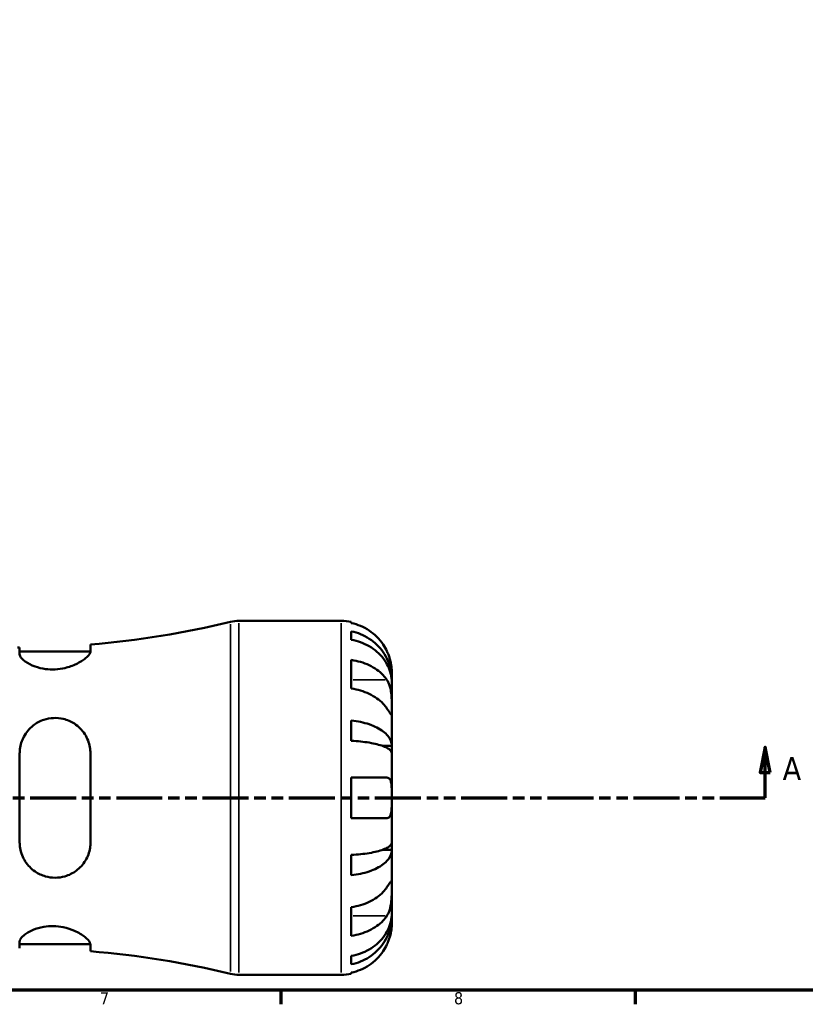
# Model space of a CAD drawing. Header units: millimetres. Extents: x -142 to 923, y -268 to 691.
# Tile 5 of 13: x 439 to 594, y 17 to 212. Entities that reach past the tile are written whole.
import ezdxf

# ---------------------------------------------------------------- set-up
doc = ezdxf.new("R2010")
doc.units = ezdxf.units.MM
doc.linetypes.add('DOUBLE_DASH_CHAIN', pattern=[1.2403, 0.6614, -0.0827, 0.1654, -0.0827, 0.1654, -0.0827])
for name, color, linetype, lineweight in [('Border (ANSI)', 7, 'Continuous', 70), ('Section Line (ANSI)', 7, 'DOUBLE_DASH_CHAIN', 70), ('Visible (ANSI)', 7, 'Continuous', 50), ('Visible Narrow (ANSI)', 7, 'Continuous', 35)]:
    doc.layers.add(name, color=color, linetype=linetype, lineweight=lineweight)
doc.styles.add('Label Text (ANSI)', font='tahoma.ttf')
doc.styles.add('Note Text (ANSI)', font='tahoma.ttf')

# ---------------------------------------------------------------- blocks, each defined once
blk = doc.blocks.new('Borders Default Border')
at = {"layer": 'Border (ANSI)'}
for p, q in [((490.58, 20), (490.58, 17.2)), ((560.67, 20), (560.67, 17.2))]:
    blk.add_line(p, q, dxfattribs=at)
at = {"layer": 'Border (ANSI)', "flags": 128}
blk.add_lwpolyline([(20, 20), (20, 574), (821, 574), (821, 20), (20, 20)], dxfattribs=at)
at = {"layer": 'Border (ANSI)', "color": 5, "true_color": 0x0000ff, "char_height": 2.4, "attachment_point": 7, "style": 'Note Text (ANSI)'}
for s, insert in [('7', (454.8, 17.2)), ('8', (524.84, 17.15))]:
    blk.add_mtext(s, dxfattribs=dict(at, insert=insert))
blk = doc.blocks.new('2dTransSection0')
at = {"layer": 'Section Line (ANSI)', "linetype": 'Continuous'}
for p, q in [((287.5, 68.03), (286.5, 63.03)), ((287.5, 63.03), (287.5, 68.03)), ((288.5, 63.03), (287.5, 68.03)), ((586.37, 68.03), (585.37, 63.03)), ((586.37, 63.03), (586.37, 68.03)), ((587.37, 63.03), (586.37, 68.03)), ((286.5, 63.03), (288.5, 63.03)), ((287.5, 58.03), (287.5, 63.03)), ((585.37, 63.03), (587.37, 63.03)), ((586.37, 58.03), (586.37, 63.03)), ((287.5, 58.03), (296.45, 58.03)), ((577.42, 58.03), (586.37, 58.03))]:
    blk.add_line(p, q, dxfattribs=at)
at = {"layer": 'Section Line (ANSI)', "linetype": 'DOUBLE_DASH_CHAIN', "ltscale": 13.749826}
blk.add_line((287.5, 58.03), (586.37, 58.03), dxfattribs=at)
at = {"layer": 'Section Line (ANSI)', "linetype": 'Continuous', "flags": 128}
for points in [[(288.5, 63.03), (287.5, 68.03), (286.5, 63.03), (288.5, 63.03)], [(587.37, 63.03), (586.37, 68.03), (585.37, 63.03), (587.37, 63.03)]]:
    blk.add_lwpolyline(points, dxfattribs=at)
at = {"layer": 'Section Line (ANSI)'}
for points in [[(288.5, 63.03), (287.5, 68.03), (286.5, 63.03), (288.5, 63.03)], [(587.37, 63.03), (586.37, 68.03), (585.37, 63.03), (587.37, 63.03)]]:
    blk.add_solid(points, dxfattribs=at)
at = {"layer": 'Section Line (ANSI)', "char_height": 4.57, "attachment_point": 7, "style": 'Label Text (ANSI)'}
for insert in [(280.14, 61.53), (589.84, 61.53)]:
    blk.add_mtext('A', dxfattribs=dict(at, insert=insert))

msp = doc.modelspace()

# ---------------------------------------------------------------- linework, layer by layer
at = {"layer": 'Visible (ANSI)'}
for p, q in [((482.29, 93.03), (502.52, 93.03)), ((504.52, 92.83), (504.52, 92.6)), ((504.52, 90.95), (504.52, 89.29)), ((438.91, 87.78), (438.91, 86.45)), ((452.91, 87.06), (452.91, 88.37)), ((438.91, 86.98), (452.91, 86.98)), ((504.52, 85.3), (504.52, 79.64)), ((512.52, 81.42), (512.52, 83.03)), ((512.52, 81.42), (512.49, 81.42)), ((512.52, 80.81), (512.52, 81.42)), ((512.52, 75.71), (512.52, 80.81)), ((512.52, 68.33), (512.52, 75.71)), ((504.52, 73.32), (504.52, 69.32)), ((512.52, 68.33), (510.61, 68.33)), ((512.52, 66.85), (512.52, 68.33)), ((438.91, 66.83), (438.91, 49.23)), ((452.91, 49.23), (452.91, 66.83)), ((512.52, 58.03), (512.52, 66.85)), ((504.52, 62.03), (504.52, 54.03)), ((504.52, 62.03), (511.56, 62.03)), ((512.52, 49.21), (512.52, 58.03)), ((511.56, 54.03), (504.52, 54.03)), ((512.52, 47.73), (512.52, 49.21)), ((504.52, 46.74), (504.52, 42.73)), ((512.52, 47.73), (510.61, 47.73)), ((512.52, 40.35), (512.52, 47.73)), ((512.52, 35.25), (512.52, 40.35)), ((504.52, 36.41), (504.52, 30.76)), ((512.52, 34.64), (512.52, 35.25)), ((512.52, 34.64), (512.49, 34.64)), ((512.52, 33.03), (512.52, 34.64)), ((438.91, 29.61), (438.91, 28.28)), ((438.91, 29.08), (452.91, 29.08)), ((452.91, 27.69), (452.91, 29)), ((504.52, 26.77), (504.52, 25.11)), ((504.52, 23.46), (504.52, 23.23)), ((482.29, 23.03), (502.52, 23.03))]:
    msp.add_line(p, q, dxfattribs=at)
for centre, radius, start, end in [((438.45, 266.38), 178.6, 274.644, 283.6603), ((482.29, 86.03), 7, 90, 103.6603), ((502.52, 83.03), 10, 78.463, 90), ((438.45, 266.38), 178.6, 270, 270.1476), ((438.45, -150.32), 178.6, 76.3397, 85.356), ((482.29, 30.03), 7, 256.3397, 270), ((502.52, 33.03), 10, 270, 281.537)]:
    msp.add_arc(centre, radius, start, end, dxfattribs=at)
for points, knots in [([(511.56, 87.03), (511.35, 87.47), (511.11, 87.91), (510.45, 88.9), (510.02, 89.42), (509.14, 90.3), (508.62, 90.73), (507.5, 91.49), (506.91, 91.8), (505.78, 92.27), (505.16, 92.46), (504.52, 92.6)], [4.9026438, 4.9026438, 4.9026438, 4.9026438, 5.0422451, 5.0422451, 5.2285491, 5.2285491, 5.4138041, 5.4138041, 5.599059, 5.599059, 5.7785999, 5.7785999, 5.7785999, 5.7785999]), ([(504.52, 90.95), (505.16, 90.82), (505.79, 90.63), (506.91, 90.18), (507.51, 89.87), (508.63, 89.15), (509.15, 88.73), (510.02, 87.88), (510.46, 87.37), (511.2, 86.29), (511.52, 85.7), (511.99, 84.59), (512.2, 83.96), (512.46, 82.68), (512.52, 82.02), (512.52, 81.42)], [0.189718, 0.189718, 0.189718, 0.189718, 0.369803, 0.369803, 0.554984, 0.554984, 0.740165, 0.740165, 0.925816, 0.925816, 1.111467, 1.111467, 1.297825, 1.297825, 1.484183, 1.484183, 1.484183, 1.484183]), ([(512.52, 80.81), (512.52, 81.34), (512.46, 81.93), (512.2, 83.07), (511.99, 83.63), (511.52, 84.62), (511.2, 85.14), (510.46, 86.11), (510.02, 86.56), (509.15, 87.31), (508.63, 87.68), (507.51, 88.33), (506.91, 88.6), (505.79, 89), (505.16, 89.17), (504.52, 89.29)], [4.459382, 4.459382, 4.459382, 4.459382, 4.64574, 4.64574, 4.832098, 4.832098, 5.017749, 5.017749, 5.2034, 5.2034, 5.388581, 5.388581, 5.573762, 5.573762, 5.753847, 5.753847, 5.753847, 5.753847]), ([(452.91, 87.06), (452.91, 86.95), (452.89, 86.83), (452.69, 86.38), (452.38, 86.01), (451.46, 85.25), (450.85, 84.85), (449.45, 84.18), (448.69, 83.9), (447.24, 83.55), (446.58, 83.45), (445.26, 83.39), (444.63, 83.42), (443.27, 83.6), (442.57, 83.78), (441.18, 84.29), (440.53, 84.64), (439.51, 85.36), (439.16, 85.74), (438.95, 86.2), (438.91, 86.33), (438.91, 86.45)], [-2.478076, -2.478076, -2.478076, -2.478076, -2.362226, -2.362226, -2.073577, -2.073577, -1.77877, -1.77877, -1.512514, -1.512514, -1.310134, -1.310134, -1.116707, -1.116707, -0.880446, -0.880446, -0.585226, -0.585226, -0.27854, -0.27854, -0.158258, -0.158258, -0.158258, -0.158258]), ([(512.52, 83.03), (512.52, 83.03), (512.52, 83.07), (512.52, 83.25), (512.51, 83.39), (512.48, 83.84), (512.44, 84.18), (512.31, 84.86), (512.24, 85.15), (512.09, 85.69), (512.01, 85.93), (511.83, 86.41), (511.73, 86.66), (511.6, 86.95), (511.58, 86.99), (511.56, 87.03)], [-2.7780414, -2.7780414, -2.7780414, -2.7780414, -2.6767215, -2.6767215, -2.5655813, -2.5655813, -2.4096011, -2.4096011, -2.3051939, -2.3051939, -2.2261755, -2.2261755, -2.1445049, -2.1445049, -2.1308178, -2.1308178, -2.1308178, -2.1308178]), ([(504.52, 85.3), (505.16, 85.21), (505.78, 85.07), (506.91, 84.74), (507.5, 84.51), (508.62, 83.98), (509.14, 83.68), (510.02, 83.06), (510.45, 82.69), (511.11, 81.99), (511.35, 81.67), (511.56, 81.36)], [0.1897242, 0.1897242, 0.1897242, 0.1897242, 0.3692652, 0.3692652, 0.5545201, 0.5545201, 0.7397751, 0.7397751, 0.9260791, 0.9260791, 1.0656804, 1.0656804, 1.0656804, 1.0656804]), ([(511.56, 81.36), (511.62, 81.28), (511.67, 81.18), (511.84, 80.89), (511.93, 80.67), (512.11, 80.2), (512.18, 79.94), (512.34, 79.28), (512.4, 78.88), (512.49, 77.98), (512.51, 77.48), (512.52, 76.52), (512.52, 76.08), (512.52, 75.71)], [-0.644345, -0.644345, -0.644345, -0.644345, -0.6030859, -0.6030859, -0.5200799, -0.5200799, -0.4327391, -0.4327391, -0.3100066, -0.3100066, -0.15869, -0.15869, 0, 0, 0, 0]), ([(511.56, 75.71), (511.35, 76.02), (511.11, 76.33), (510.45, 77.03), (510.02, 77.4), (509.14, 78.02), (508.62, 78.33), (507.5, 78.86), (506.91, 79.08), (505.78, 79.41), (505.16, 79.55), (504.52, 79.64)], [4.9026438, 4.9026438, 4.9026438, 4.9026438, 5.0422451, 5.0422451, 5.2285491, 5.2285491, 5.4138041, 5.4138041, 5.599059, 5.599059, 5.7785999, 5.7785999, 5.7785999, 5.7785999]), ([(512.52, 75.71), (512.52, 75.5), (512.52, 75.31), (512.52, 74.98), (512.52, 74.85), (512.5, 74.61), (512.48, 74.54), (512.39, 74.53), (512.33, 74.6), (512.17, 74.8), (512.09, 74.91), (511.92, 75.17), (511.82, 75.32), (511.66, 75.56), (511.61, 75.63), (511.56, 75.71)], [0, 0, 0, 0, 0.0888491, 0.0888491, 0.1837965, 0.1837965, 0.314197, 0.314197, 0.4378467, 0.4378467, 0.5241128, 0.5241128, 0.6076526, 0.6076526, 0.6434969, 0.6434969, 0.6434969, 0.6434969]), ([(438.91, 66.83), (438.91, 67.12), (438.93, 67.4), (439.07, 68.54), (439.33, 69.35), (440.18, 70.96), (440.81, 71.72), (442.21, 72.82), (442.92, 73.21), (444.31, 73.67), (444.95, 73.79), (446.26, 73.85), (446.9, 73.79), (448.33, 73.45), (449.07, 73.13), (450.56, 72.16), (451.26, 71.45), (452.3, 69.85), (452.65, 68.97), (452.88, 67.64), (452.91, 67.24), (452.91, 66.83)], [-2.461533, -2.461533, -2.461533, -2.461533, -2.370638, -2.370638, -2.099705, -2.099705, -1.786324, -1.786324, -1.537714, -1.537714, -1.341083, -1.341083, -1.143705, -1.143705, -0.892009, -0.892009, -0.573736, -0.573736, -0.27107, -0.27107, -0.14289, -0.14289, -0.14289, -0.14289]), ([(504.52, 73.32), (505.16, 73.26), (505.79, 73.16), (506.91, 72.92), (507.51, 72.76), (508.63, 72.38), (509.15, 72.16), (510.02, 71.72), (510.46, 71.45), (511.2, 70.88), (511.52, 70.58), (511.99, 69.99), (512.2, 69.66), (512.46, 68.99), (512.52, 68.65), (512.52, 68.33)], [0.189718, 0.189718, 0.189718, 0.189718, 0.369803, 0.369803, 0.554984, 0.554984, 0.740165, 0.740165, 0.925816, 0.925816, 1.111467, 1.111467, 1.297825, 1.297825, 1.484183, 1.484183, 1.484183, 1.484183]), ([(512.52, 66.85), (512.52, 67.01), (512.46, 67.18), (512.2, 67.51), (511.99, 67.67), (511.52, 67.96), (511.2, 68.11), (510.46, 68.39), (510.02, 68.52), (509.15, 68.74), (508.63, 68.85), (507.51, 69.04), (506.91, 69.12), (505.79, 69.23), (505.16, 69.28), (504.52, 69.32)], [4.459382, 4.459382, 4.459382, 4.459382, 4.64574, 4.64574, 4.832098, 4.832098, 5.017749, 5.017749, 5.2034, 5.2034, 5.388581, 5.388581, 5.573762, 5.573762, 5.753847, 5.753847, 5.753847, 5.753847]), ([(511.56, 62.03), (511.63, 62.03), (511.69, 62.02), (511.85, 61.98), (511.94, 61.93), (512.11, 61.78), (512.18, 61.68), (512.34, 61.36), (512.4, 61.11), (512.49, 60.45), (512.51, 60.03), (512.52, 59.08), (512.52, 58.56), (512.52, 58.03)], [-0.6400853, -0.6400853, -0.6400853, -0.6400853, -0.5922218, -0.5922218, -0.5159504, -0.5159504, -0.4323561, -0.4323561, -0.3086303, -0.3086303, -0.1584496, -0.1584496, 0, 0, 0, 0]), ([(512.52, 58.03), (512.52, 57.69), (512.52, 57.35), (512.52, 56.67), (512.51, 56.33), (512.48, 55.56), (512.44, 55.17), (512.31, 54.65), (512.24, 54.48), (512.09, 54.25), (512.01, 54.18), (511.83, 54.07), (511.73, 54.04), (511.6, 54.03), (511.58, 54.03), (511.56, 54.03)], [-2.7780414, -2.7780414, -2.7780414, -2.7780414, -2.6767215, -2.6767215, -2.5655813, -2.5655813, -2.4096011, -2.4096011, -2.3051939, -2.3051939, -2.2261755, -2.2261755, -2.1445049, -2.1445049, -2.1308178, -2.1308178, -2.1308178, -2.1308178]), ([(452.91, 49.23), (452.91, 48.86), (452.89, 48.5), (452.69, 47.24), (452.38, 46.39), (451.46, 44.86), (450.85, 44.18), (449.45, 43.13), (448.69, 42.75), (447.24, 42.32), (446.58, 42.23), (445.26, 42.23), (444.63, 42.32), (443.27, 42.7), (442.57, 43.03), (441.18, 43.99), (440.53, 44.67), (439.51, 46.24), (439.16, 47.14), (438.95, 48.47), (438.91, 48.85), (438.91, 49.23)], [-2.478076, -2.478076, -2.478076, -2.478076, -2.362226, -2.362226, -2.073577, -2.073577, -1.77877, -1.77877, -1.512514, -1.512514, -1.310134, -1.310134, -1.116707, -1.116707, -0.880446, -0.880446, -0.585226, -0.585226, -0.27854, -0.27854, -0.158258, -0.158258, -0.158258, -0.158258]), ([(504.52, 46.74), (505.16, 46.78), (505.79, 46.82), (506.91, 46.94), (507.51, 47.02), (508.63, 47.21), (509.15, 47.32), (510.02, 47.54), (510.46, 47.67), (511.2, 47.95), (511.52, 48.1), (511.99, 48.38), (512.2, 48.55), (512.46, 48.88), (512.52, 49.05), (512.52, 49.21)], [0.189718, 0.189718, 0.189718, 0.189718, 0.369803, 0.369803, 0.554984, 0.554984, 0.740165, 0.740165, 0.925816, 0.925816, 1.111467, 1.111467, 1.297825, 1.297825, 1.484183, 1.484183, 1.484183, 1.484183]), ([(512.52, 47.73), (512.52, 47.41), (512.46, 47.07), (512.2, 46.39), (511.99, 46.06), (511.52, 45.48), (511.2, 45.18), (510.46, 44.61), (510.02, 44.34), (509.15, 43.9), (508.63, 43.68), (507.51, 43.3), (506.91, 43.14), (505.79, 42.9), (505.16, 42.8), (504.52, 42.73)], [4.459382, 4.459382, 4.459382, 4.459382, 4.64574, 4.64574, 4.832098, 4.832098, 5.017749, 5.017749, 5.2034, 5.2034, 5.388581, 5.388581, 5.573762, 5.573762, 5.753847, 5.753847, 5.753847, 5.753847]), ([(511.56, 40.35), (511.62, 40.44), (511.67, 40.52), (511.84, 40.77), (511.93, 40.91), (512.11, 41.17), (512.18, 41.28), (512.34, 41.47), (512.4, 41.53), (512.49, 41.52), (512.51, 41.41), (512.52, 41.02), (512.52, 40.73), (512.52, 40.35)], [-0.644345, -0.644345, -0.644345, -0.644345, -0.6030859, -0.6030859, -0.5200799, -0.5200799, -0.4327391, -0.4327391, -0.3100066, -0.3100066, -0.15869, -0.15869, 0, 0, 0, 0]), ([(504.52, 36.41), (505.16, 36.51), (505.78, 36.65), (506.91, 36.98), (507.5, 37.2), (508.62, 37.73), (509.14, 38.04), (510.02, 38.66), (510.45, 39.03), (511.11, 39.73), (511.35, 40.04), (511.56, 40.35)], [0.1897242, 0.1897242, 0.1897242, 0.1897242, 0.3692652, 0.3692652, 0.5545201, 0.5545201, 0.7397751, 0.7397751, 0.9260791, 0.9260791, 1.0656804, 1.0656804, 1.0656804, 1.0656804]), ([(512.52, 40.35), (512.52, 40.14), (512.52, 39.91), (512.52, 39.39), (512.52, 39.11), (512.5, 38.39), (512.48, 37.96), (512.39, 37.12), (512.33, 36.72), (512.17, 36.07), (512.09, 35.81), (511.92, 35.34), (511.82, 35.13), (511.66, 34.85), (511.61, 34.77), (511.56, 34.69)], [0, 0, 0, 0, 0.0888491, 0.0888491, 0.1837965, 0.1837965, 0.314197, 0.314197, 0.4378467, 0.4378467, 0.5241128, 0.5241128, 0.6076526, 0.6076526, 0.6434969, 0.6434969, 0.6434969, 0.6434969]), ([(504.52, 26.77), (505.16, 26.89), (505.79, 27.06), (506.91, 27.46), (507.51, 27.73), (508.63, 28.37), (509.15, 28.75), (510.02, 29.5), (510.46, 29.95), (511.2, 30.92), (511.52, 31.44), (511.99, 32.42), (512.2, 32.98), (512.46, 34.13), (512.52, 34.71), (512.52, 35.25)], [0.189718, 0.189718, 0.189718, 0.189718, 0.369803, 0.369803, 0.554984, 0.554984, 0.740165, 0.740165, 0.925816, 0.925816, 1.111467, 1.111467, 1.297825, 1.297825, 1.484183, 1.484183, 1.484183, 1.484183]), ([(511.56, 34.69), (511.35, 34.38), (511.11, 34.07), (510.45, 33.37), (510.02, 33), (509.14, 32.38), (508.62, 32.07), (507.5, 31.54), (506.91, 31.32), (505.78, 30.99), (505.16, 30.85), (504.52, 30.76)], [4.9026438, 4.9026438, 4.9026438, 4.9026438, 5.0422451, 5.0422451, 5.2285491, 5.2285491, 5.4138041, 5.4138041, 5.599059, 5.599059, 5.7785999, 5.7785999, 5.7785999, 5.7785999]), ([(512.52, 34.64), (512.52, 34.04), (512.46, 33.38), (512.2, 32.09), (511.99, 31.46), (511.52, 30.35), (511.2, 29.77), (510.46, 28.68), (510.02, 28.18), (509.15, 27.33), (508.63, 26.91), (507.51, 26.19), (506.91, 25.88), (505.79, 25.43), (505.16, 25.24), (504.52, 25.11)], [4.459382, 4.459382, 4.459382, 4.459382, 4.64574, 4.64574, 4.832098, 4.832098, 5.017749, 5.017749, 5.2034, 5.2034, 5.388581, 5.388581, 5.573762, 5.573762, 5.753847, 5.753847, 5.753847, 5.753847]), ([(438.91, 29.61), (438.91, 29.7), (438.93, 29.79), (439.07, 30.18), (439.33, 30.51), (440.18, 31.21), (440.81, 31.59), (442.21, 32.17), (442.92, 32.38), (444.31, 32.61), (444.95, 32.66), (446.26, 32.64), (446.9, 32.56), (448.33, 32.27), (449.07, 32.03), (450.56, 31.38), (451.26, 30.95), (452.3, 30.13), (452.65, 29.74), (452.88, 29.25), (452.91, 29.12), (452.91, 29)], [-2.461533, -2.461533, -2.461533, -2.461533, -2.370638, -2.370638, -2.099705, -2.099705, -1.786324, -1.786324, -1.537714, -1.537714, -1.341083, -1.341083, -1.143705, -1.143705, -0.892009, -0.892009, -0.573736, -0.573736, -0.27107, -0.27107, -0.14289, -0.14289, -0.14289, -0.14289]), ([(511.56, 29.03), (511.63, 29.18), (511.69, 29.32), (511.85, 29.71), (511.94, 29.95), (512.11, 30.44), (512.18, 30.69), (512.34, 31.29), (512.4, 31.61), (512.49, 32.25), (512.51, 32.53), (512.52, 32.92), (512.52, 33.03), (512.52, 33.03)], [-0.6400853, -0.6400853, -0.6400853, -0.6400853, -0.5922218, -0.5922218, -0.5159504, -0.5159504, -0.4323561, -0.4323561, -0.3086303, -0.3086303, -0.1584496, -0.1584496, 0, 0, 0, 0]), ([(504.52, 23.46), (505.16, 23.59), (505.78, 23.79), (506.91, 24.26), (507.5, 24.57), (508.62, 25.32), (509.14, 25.76), (510.02, 26.64), (510.45, 27.16), (511.11, 28.15), (511.35, 28.59), (511.56, 29.03)], [0.1897242, 0.1897242, 0.1897242, 0.1897242, 0.3692652, 0.3692652, 0.5545201, 0.5545201, 0.7397751, 0.7397751, 0.9260791, 0.9260791, 1.0656804, 1.0656804, 1.0656804, 1.0656804])]:
    msp.add_open_spline(points, degree=3, knots=knots, dxfattribs=at)
at = {"layer": 'Visible Narrow (ANSI)'}
for p, q in [((480.63, 23.66), (480.63, 92.4)), ((482.29, 92.6), (482.29, 23.46)), ((502.52, 23.46), (502.52, 92.6)), ((511.21, 81.36), (504.87, 81.36)), ((511.21, 34.69), (504.87, 34.69))]:
    msp.add_line(p, q, dxfattribs=at)

# ---------------------------------------------------------------- block references
msp.add_blockref('Borders Default Border', (0, 0))
at = {"layer": 'Section Line (ANSI)'}
msp.add_blockref('2dTransSection0', (0, 0), dxfattribs=at)

doc.saveas('drawing.dxf')
